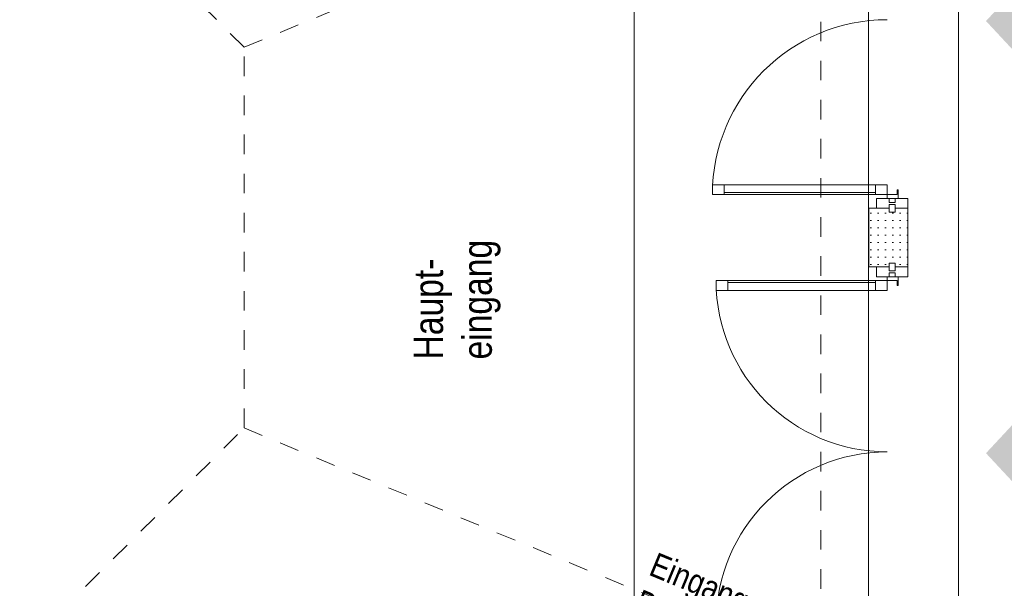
# Model space of a CAD drawing. Header units: metres. Extents: x -79 to 740, y -195 to 69.
# Tile 249 of 256: x 30.52 to 35.56, y 28.64 to 31.55. Entities that reach past the tile are written whole.
import ezdxf

# ---------------------------------------------------------------- set-up
doc = ezdxf.new("R2010")
doc.units = ezdxf.units.M
doc.header["$MEASUREMENT"] = 0
doc.linetypes.add('Strichlinie_ eng', pattern=[0.115, 0.075, -0.04])
doc.linetypes.add('Wipeout_Contour', pattern=[1, 0, -1])
for name, color, linetype in [('00 Linien_Kreise_Splines', 7, 'Continuous'), ('10 Fassade', 7, 'Continuous'), ('30 Dach', 7, 'Continuous'), ('95 Ausführungsplanung Beschriftung', 7, 'Continuous'), ('97 Brandschutz', 7, 'Continuous'), ('Abbruch_00 Linien_Kreise_Splines', 7, 'Continuous'), ('Neubau_95 Ausführungsplanung Beschriftung', 7, 'Continuous')]:
    doc.layers.add(name, color=color, linetype=linetype)
doc.styles.add('ERSTELLTER_STIL_2', font='ARIALN.TTF')
doc.linetypes.add('Abbruch 1', pattern='A,0,[1,995_ARC_230 ERW_GR_EG_2607011.Shx,S=0.001984,R=0,X=0,Y=0],-0.25,0', length=0.25)

# ---------------------------------------------------------------- blocks, each defined once
blk = doc.blocks.new('Pfeil gerade 27')
at = {"layer": '97 Brandschutz', "linetype": 'Continuous', "lineweight": 18, "true_color": 0x60cd00}
blk.add_hatch(color=72, dxfattribs=at).paths.add_polyline_path([(0.3, 0), (0.1607, 0.1497), (0.1607, 0.0752), (-0.3, 0.0752), (-0.3, -0.0752), (0.1607, -0.0752), (0.1607, -0.1497)])

msp = doc.modelspace()

# ---------------------------------------------------------------- hatches: boundary and pattern name
at = {"layer": '10 Fassade', "linetype": 'Continuous', "lineweight": 9}
h = msp.add_hatch(dxfattribs=at)
h.set_pattern_fill('Gipskarton_0001', color=8, style=0, pattern_type=2)
h.set_pattern_definition([(0, (0, 0), (0, 0.0375), [0, -0.0375])])
h.paths.add_polyline_path([(34.9986, 30.5669), (34.9686, 30.5669), (34.9686, 30.5869), (34.8636, 30.5869), (34.8636, 30.2869), (34.9686, 30.2869), (34.9686, 30.3069), (34.9986, 30.3069), (34.9986, 30.2869), (35.0636, 30.2869), (35.0636, 30.5869), (34.9986, 30.5869)])

# ---------------------------------------------------------------- linework, layer by layer
at = {"layer": '00 Linien_Kreise_Splines', "color": 7, "linetype": 'Continuous', "lineweight": 9}
msp.add_line((33.6636, 28.4748), (33.6636, 32.399), dxfattribs=at)
at = {"layer": '10 Fassade', "color": 7, "linetype": 'Continuous', "lineweight": 13}
for p, q in [((34.9686, 30.6369), (34.9686, 30.6169)), ((34.9686, 30.6369), (34.9686, 30.6169)), ((34.9986, 30.6369), (34.9986, 30.6169)), ((35.0636, 30.6369), (34.9986, 30.6369)), ((34.9986, 30.6369), (34.9986, 30.6169)), ((35.0636, 30.6369), (34.9986, 30.6369)), ((35.0636, 30.6369), (35.0636, 30.5869)), ((35.0636, 30.6369), (35.0636, 30.5869)), ((34.8636, 30.5869), (34.8636, 30.2869)), ((34.9036, 30.5869), (34.8636, 30.5869)), ((34.8636, 30.5869), (34.8636, 30.2869)), ((34.9036, 30.5869), (34.8636, 30.5869)), ((34.9686, 30.5869), (34.9036, 30.5869)), ((34.9686, 30.5869), (34.9036, 30.5869)), ((34.9986, 30.6169), (34.9686, 30.6169)), ((34.9986, 30.6169), (34.9686, 30.6169)), ((34.9686, 30.6069), (34.9686, 30.5869)), ((34.9986, 30.6069), (34.9686, 30.6069)), ((34.9686, 30.6069), (34.9686, 30.5869)), ((34.9986, 30.6069), (34.9686, 30.6069)), ((34.9686, 30.5869), (34.9686, 30.5669)), ((34.9686, 30.5869), (34.9686, 30.5669)), ((34.9986, 30.6069), (34.9986, 30.5869)), ((34.9986, 30.6069), (34.9986, 30.5869)), ((34.9986, 30.5869), (34.9986, 30.5669)), ((35.0636, 30.5869), (34.9986, 30.5869)), ((34.9986, 30.5869), (34.9986, 30.5669)), ((35.0636, 30.5869), (34.9986, 30.5869)), ((35.0636, 30.5869), (35.0636, 30.2869)), ((35.0636, 30.5869), (35.0636, 30.2869)), ((34.9986, 30.5669), (34.9686, 30.5669)), ((34.9986, 30.5669), (34.9686, 30.5669)), ((34.9036, 30.2869), (34.8636, 30.2869)), ((34.9036, 30.2869), (34.8636, 30.2869)), ((34.9686, 30.2869), (34.9036, 30.2869)), ((34.9686, 30.2869), (34.9036, 30.2869)), ((34.9686, 30.3069), (34.9686, 30.2869)), ((34.9986, 30.3069), (34.9686, 30.3069)), ((34.9686, 30.3069), (34.9686, 30.2869)), ((34.9986, 30.3069), (34.9686, 30.3069)), ((34.9686, 30.2869), (34.9686, 30.2669)), ((34.9686, 30.2869), (34.9686, 30.2669)), ((34.9986, 30.3069), (34.9986, 30.2869)), ((34.9986, 30.3069), (34.9986, 30.2869)), ((35.0636, 30.2869), (34.9986, 30.2869)), ((34.9986, 30.2869), (34.9986, 30.2669)), ((35.0636, 30.2869), (34.9986, 30.2869)), ((34.9986, 30.2869), (34.9986, 30.2669)), ((35.0636, 30.2869), (35.0636, 30.2369)), ((35.0636, 30.2869), (35.0636, 30.2369)), ((34.9986, 30.2669), (34.9686, 30.2669)), ((34.9986, 30.2669), (34.9686, 30.2669)), ((34.9686, 30.2569), (34.9686, 30.2369)), ((34.9986, 30.2569), (34.9686, 30.2569)), ((34.9686, 30.2569), (34.9686, 30.2369)), ((34.9986, 30.2569), (34.9686, 30.2569)), ((34.9986, 30.2569), (34.9986, 30.2369)), ((34.9986, 30.2569), (34.9986, 30.2369)), ((35.0636, 30.2369), (34.9986, 30.2369)), ((35.0636, 30.2369), (34.9986, 30.2369))]:
    msp.add_line(p, q, dxfattribs=at)
at = {"layer": '10 Fassade', "color": 7, "linetype": 'Continuous', "lineweight": 13, "flags": 128}
for points in [[(35.0136, 30.6369), (35.0136, 30.6819), (35.0086, 30.6819), (35.0086, 30.6569), (34.9586, 30.6569), (34.9586, 30.6369)], [(35.0136, 30.6369), (35.0136, 30.6819), (35.0086, 30.6819), (35.0086, 30.6569), (34.9586, 30.6569), (34.9586, 30.6369)], [(34.9586, 30.2369), (34.9586, 30.2169), (35.0086, 30.2169), (35.0086, 30.1919), (35.0136, 30.1919), (35.0136, 30.2369)], [(34.9586, 30.2369), (34.9586, 30.2169), (35.0086, 30.2169), (35.0086, 30.1919), (35.0136, 30.1919), (35.0136, 30.2369)]]:
    msp.add_lwpolyline(points, close=True, dxfattribs=at)
at = {"layer": '10 Fassade', "color": 7, "linetype": 'Continuous', "lineweight": 9}
msp.add_arc((34.9586, 28.4652), 0.8758, 90, 180, dxfattribs=at)
msp.add_arc((34.9586, 28.4652), 0.8758, 90, 180, dxfattribs=at)
at = {"layer": '30 Dach', "color": 7, "linetype": 'Strichlinie_ eng', "lineweight": 9}
for points in [[(21.9846, 25.1395), (23.2054, 28.0869), (30.292, 28.0869), (31.6686, 29.4635), (31.6686, 31.4103), (30.0624, 33.0165), (31.1893, 35.7372)], [(31.6686, 31.4103), (34.6189, 32.6323)], [(31.6686, 29.4635), (34.6189, 28.2415)]]:
    msp.add_lwpolyline(points, dxfattribs=at)
at = {"layer": 'Abbruch_00 Linien_Kreise_Splines', "color": 40, "linetype": 'Abbruch 1', "lineweight": 9, "true_color": 0xe6c200}
msp.add_line((35.3236, 27.9495), (35.3236, 32.9243), dxfattribs=at)

# ---------------------------------------------------------------- block references
at = {"layer": '97 Brandschutz', "color": 7, "linetype": 'Continuous', "lineweight": 13, "xscale": -1}
for p in [(35.7636, 31.5447), (35.7636, 29.3343)]:
    msp.add_blockref('Pfeil gerade 27', p, dxfattribs=at)

# ---------------------------------------------------------------- texts
at = {"layer": '95 Ausführungsplanung Beschriftung', "color": 7, "linetype": 'Continuous', "lineweight": 9, "insert": (32.5364, 29.8138), "char_height": 0.15, "attachment_point": 1, "rotation": 90, "line_spacing_factor": 0.996837, "style": 'ERSTELLTER_STIL_2'}
msp.add_mtext('\\A1;{\\pql;\\fArial Narrow|b0|i0|c0|p0;\\W1.000000;Haupt\\fArial Narrow|b0|i0|c0|p0;\\W1.000000;-\\P\\pql;\\fArial Narrow|b0|i0|c0|p0;\\W1.000000;eingang}', dxfattribs=at)
at = {"layer": 'Neubau_95 Ausführungsplanung Beschriftung', "color": 7, "linetype": 'Continuous', "lineweight": 9, "insert": (33.7803, 28.8298), "char_height": 0.125, "attachment_point": 1, "rotation": 337.5, "line_spacing_factor": 0.984149, "style": 'ERSTELLTER_STIL_2'}
msp.add_mtext('\\A1;{\\pql;\\fArial Narrow|b0|i0|c0|p0;\\W1.000000;Eingang \\P\\pql;\\fArial Narrow|b0|i0|c0|p0;\\W1.000000;Barrierefrei}', dxfattribs=at)

# ---------------------------------------------------------------- wipeouts: each hides what was drawn before it
at = {"color": 254, "linetype": 'Wipeout_Contour', "lineweight": 0, "ltscale": 184.71692}
msp.add_wipeout([(34.8986, 30.7069), (34.124, 30.7069), (34.124, 30.6569), (34.8986, 30.6569)], dxfattribs=at).dxf.layer = '10 Fassade'
at = {"color": 254, "linetype": 'Wipeout_Contour', "lineweight": 0, "ltscale": 183.448766}
msp.add_wipeout([(34.8986, 30.1669), (34.8986, 30.2169), (34.1427, 30.2169), (34.1427, 30.1669)], dxfattribs=at).dxf.layer = '10 Fassade'

# ---------------------------------------------------------------- next in the draw order: linework, layer by layer
at = {"layer": '10 Fassade', "color": 7, "linetype": 'Continuous', "lineweight": 13}
for p, q in [((34.8986, 30.7069), (34.124, 30.7069)), ((34.8986, 30.6669), (34.124, 30.6669)), ((34.8986, 30.6569), (34.124, 30.6569)), ((34.9036, 30.6369), (34.9036, 30.5869)), ((34.9686, 30.6369), (34.9036, 30.6369)), ((34.9036, 30.2869), (34.9036, 30.2369)), ((34.9686, 30.2369), (34.9036, 30.2369)), ((34.8986, 30.2169), (34.1427, 30.2169)), ((34.8986, 30.2069), (34.1427, 30.2069)), ((34.8986, 30.1669), (34.1427, 30.1669))]:
    msp.add_line(p, q, dxfattribs=at)
at = {"layer": '10 Fassade', "color": 7, "linetype": 'Continuous', "lineweight": 13, "flags": 128}
for points in [[(34.124, 30.7069), (34.064, 30.7069), (34.064, 30.6569), (34.124, 30.6569)], [(34.8986, 30.7069), (34.124, 30.7069), (34.124, 30.6569), (34.8986, 30.6569)], [(34.9586, 30.7069), (34.8986, 30.7069), (34.8986, 30.6569), (34.9586, 30.6569)], [(34.1427, 30.1669), (34.0827, 30.1669), (34.0827, 30.2169), (34.1427, 30.2169)], [(34.8986, 30.1669), (34.1427, 30.1669), (34.1427, 30.2169), (34.8986, 30.2169)], [(34.9586, 30.1669), (34.8986, 30.1669), (34.8986, 30.2169), (34.9586, 30.2169)]]:
    msp.add_lwpolyline(points, close=True, dxfattribs=at)
at = {"layer": '10 Fassade', "color": 7, "linetype": 'Continuous', "lineweight": 9}
for centre, radius, start, end in [((34.9586, 30.6569), 0.8946, 90, 180), ((34.9586, 30.2169), 0.8758, 180, 270)]:
    msp.add_arc(centre, radius, start, end, dxfattribs=at)

# ---------------------------------------------------------------- next in the draw order: wipeouts: each hides what was drawn before it
at = {"color": 254, "linetype": 'Wipeout_Contour', "lineweight": 0, "ltscale": 184.71692}
msp.add_wipeout([(34.8986, 30.7069), (34.124, 30.7069), (34.124, 30.6569), (34.8986, 30.6569)], dxfattribs=at).dxf.layer = '10 Fassade'
at = {"color": 254, "linetype": 'Wipeout_Contour', "lineweight": 0, "ltscale": 183.448766}
msp.add_wipeout([(34.8986, 30.1669), (34.8986, 30.2169), (34.1427, 30.2169), (34.1427, 30.1669)], dxfattribs=at).dxf.layer = '10 Fassade'

# ---------------------------------------------------------------- next in the draw order: linework, layer by layer
at = {"layer": '00 Linien_Kreise_Splines', "color": 7, "linetype": 'Continuous', "lineweight": 9}
msp.add_line((34.8631, 32.4505), (34.8631, 28.4287), dxfattribs=at)
at = {"layer": '10 Fassade', "color": 7, "linetype": 'Continuous', "lineweight": 13}
for p, q in [((34.8986, 30.7069), (34.124, 30.7069)), ((34.8986, 30.6669), (34.124, 30.6669)), ((34.8986, 30.6569), (34.124, 30.6569)), ((34.9036, 30.6369), (34.9036, 30.5869)), ((34.9686, 30.6369), (34.9036, 30.6369)), ((34.9036, 30.2869), (34.9036, 30.2369)), ((34.9686, 30.2369), (34.9036, 30.2369)), ((34.8986, 30.2169), (34.1427, 30.2169)), ((34.8986, 30.2069), (34.1427, 30.2069)), ((34.8986, 30.1669), (34.1427, 30.1669))]:
    msp.add_line(p, q, dxfattribs=at)
at = {"layer": '10 Fassade', "color": 7, "linetype": 'Continuous', "lineweight": 13, "flags": 128}
for points in [[(34.124, 30.7069), (34.064, 30.7069), (34.064, 30.6569), (34.124, 30.6569)], [(34.8986, 30.7069), (34.124, 30.7069), (34.124, 30.6569), (34.8986, 30.6569)], [(34.9586, 30.7069), (34.8986, 30.7069), (34.8986, 30.6569), (34.9586, 30.6569)], [(34.1427, 30.1669), (34.0827, 30.1669), (34.0827, 30.2169), (34.1427, 30.2169)], [(34.8986, 30.1669), (34.1427, 30.1669), (34.1427, 30.2169), (34.8986, 30.2169)], [(34.9586, 30.1669), (34.8986, 30.1669), (34.8986, 30.2169), (34.9586, 30.2169)]]:
    msp.add_lwpolyline(points, close=True, dxfattribs=at)
at = {"layer": '10 Fassade', "color": 7, "linetype": 'Continuous', "lineweight": 9}
for centre, radius, start, end in [((34.9586, 30.6569), 0.8946, 90, 180), ((34.9586, 30.2169), 0.8758, 180, 270)]:
    msp.add_arc(centre, radius, start, end, dxfattribs=at)
at = {"layer": '30 Dach', "color": 7, "linetype": 'Strichlinie_ eng', "lineweight": 9}
msp.add_line((34.6189, 28.2414), (34.6189, 32.6324), dxfattribs=at)

doc.saveas('drawing.dxf')
